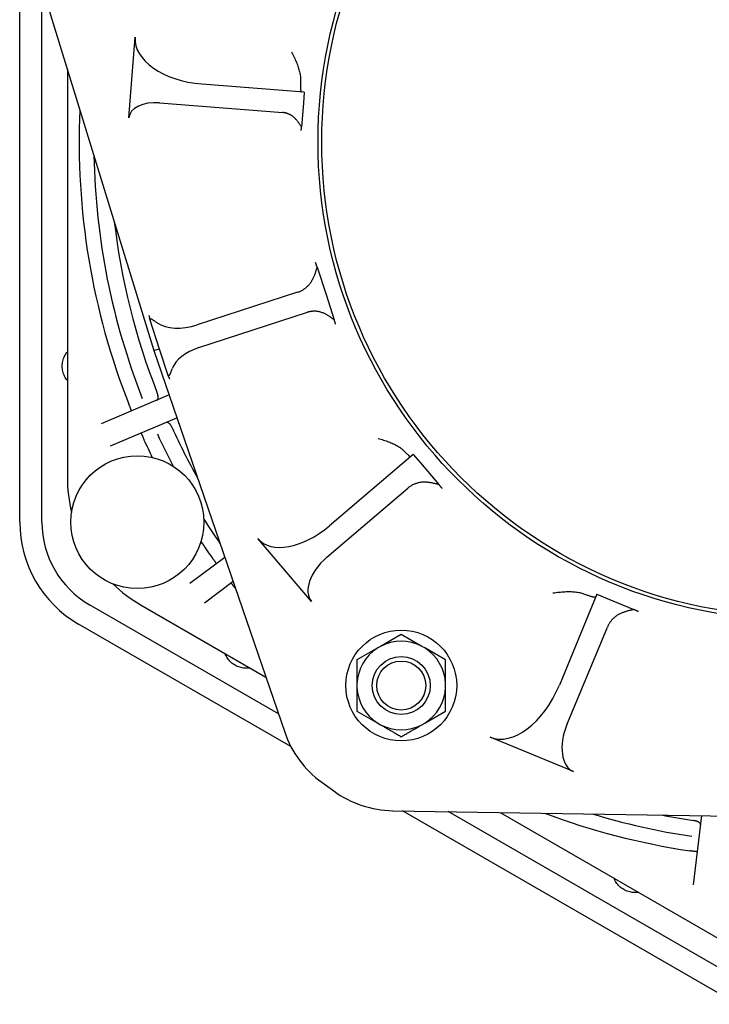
# Model space of a CAD drawing. Header units: millimetres. Extents: x -128 to 4212, y -144 to 1128.
# Tile 10 of 12: x 1014 to 1201, y 133 to 400. Entities that reach past the tile are written whole.
import ezdxf

# ---------------------------------------------------------------- set-up
doc = ezdxf.new("R2010")
doc.units = ezdxf.units.MM
doc.layers.add('DETAIL', color=2, linetype='Continuous')

msp = doc.modelspace()

# ---------------------------------------------------------------- linework, layer by layer
at = {"layer": 'DETAIL'}
for p, q in [((1014.08, 263.89), (1014.07, 469.89)), ((1018.28, 414.81), (1050.41, 310.4)), ((1020.08, 263.89), (1020.07, 408.98)), ((1043.6, 373.42), (1045.32, 395.23)), ((1026.96, 386.61), (1026.96, 276.05)), ((1091.09, 380.39), (1063.39, 382.57)), ((1091.09, 380.39), (1090.85, 377.4)), ((1051.89, 377.46), (1085.31, 374.83)), ((1090.85, 377.4), (1090.34, 370.94)), ((1094.59, 332.92), (1096.99, 325.53)), ((1089.3, 326.19), (1062.07, 317.34)), ((1096.99, 325.53), (1099.21, 318.71)), ((1062.54, 311.18), (1091.95, 320.74)), ((1049.19, 318.94), (1051.82, 310.85)), ((1050.41, 310.4), (1051.82, 310.85)), ((1050.41, 310.4), (1085.79, 207.03)), ((1051.82, 310.85), (1054.21, 303.47)), ((1054.53, 298.36), (1036.08, 290.53)), ((1038.62, 284.55), (1056.64, 292.2)), ((1120.57, 282.24), (1097.89, 262.87)), ((1120.57, 282.24), (1122.51, 279.96)), ((1122.51, 279.96), (1127.53, 274.08)), ((1097.21, 254.4), (1119.1, 273.09)), ((1093.07, 242.38), (1078.49, 259.45)), ((1069.58, 254.37), (1060.15, 247.26)), ((1064.06, 242.07), (1071.8, 247.9)), ((1170.31, 244.36), (1160.13, 219.8)), ((1170.31, 244.36), (1173.08, 243.22)), ((1173.08, 243.22), (1180.26, 240.24)), ((1084.08, 212.02), (1033, 241.51)), ((1046.96, 241.41), (1080.69, 221.93)), ((1087.45, 203.15), (1030, 236.32)), ((1162.18, 209.06), (1173.13, 235.49)), ((1117.34, 233.51), (1111.72, 230.26)), ((1122.95, 230.26), (1117.34, 233.51)), ((1110.96, 229.83), (1105.34, 226.58)), ((1111.72, 230.26), (1110.96, 229.83)), ((1123.71, 229.83), (1122.95, 230.26)), ((1129.33, 226.58), (1123.71, 229.83)), ((1105.34, 226.58), (1105.34, 220.1)), ((1129.33, 220.1), (1129.33, 226.58)), ((1105.34, 220.1), (1105.34, 219.22)), ((1105.34, 219.22), (1105.34, 212.73)), ((1129.33, 219.22), (1129.33, 220.1)), ((1129.33, 212.73), (1129.33, 219.22)), ((1105.34, 212.73), (1110.96, 209.49)), ((1123.71, 209.49), (1129.33, 212.73)), ((1110.96, 209.49), (1111.72, 209.05)), ((1122.95, 209.05), (1123.71, 209.49)), ((1163.97, 196.34), (1141.41, 205.69)), ((1095.82, 193.45), (1099.06, 191.1)), ((1115.08, 185.75), (1224.31, 184.05)), ((1208.4, 133.33), (1117.65, 185.71)), ((1211.4, 138.52), (1129.99, 185.52)), ((1144.14, 185.3), (1204.31, 150.56)), ((1198.64, 184.45), (1196.33, 165.7))]:
    msp.add_line(p, q, dxfattribs=at)
at = {"layer": 'DETAIL', "flags": 128}
for points in [[(1087.63, 391.24), (1087.82, 390.89), (1088, 390.53), (1088.18, 390.18), (1088.34, 389.83), (1088.51, 389.48), (1088.66, 389.13), (1088.81, 388.79), (1088.95, 388.44), (1089.09, 388.1), (1089.22, 387.77), (1089.34, 387.44), (1089.45, 387.11), (1089.55, 386.78), (1089.65, 386.46), (1089.73, 386.14), (1089.81, 385.83), (1089.88, 385.52), (1089.94, 385.22), (1089.99, 384.92), (1090.03, 384.63), (1090.06, 384.34), (1090.08, 384.06), (1090.08, 383.79), (1090.08, 383.52)], [(1090.08, 383.52), (1090.07, 383.27), (1090.06, 383.02), (1090.05, 382.79), (1090.05, 382.57), (1090.05, 382.36), (1090.05, 382.17), (1090.05, 381.98), (1090.05, 381.81), (1090.06, 381.64), (1090.07, 381.49), (1090.07, 381.35), (1090.08, 381.22), (1090.1, 381.1), (1090.11, 380.99), (1090.12, 380.89), (1090.14, 380.8), (1090.16, 380.72), (1090.17, 380.65), (1090.19, 380.59), (1090.21, 380.54), (1090.24, 380.51), (1090.26, 380.48), (1090.28, 380.46), (1090.31, 380.46)], [(1087.9, 373.85), (1087.81, 373.93), (1087.71, 373.99), (1087.61, 374.06), (1087.51, 374.12), (1087.41, 374.18), (1087.3, 374.24), (1087.2, 374.3), (1087.09, 374.35), (1086.99, 374.4), (1086.88, 374.44), (1086.77, 374.49), (1086.66, 374.53), (1086.55, 374.57), (1086.44, 374.61), (1086.33, 374.64), (1086.22, 374.67), (1086.11, 374.7), (1085.99, 374.73), (1085.88, 374.75), (1085.77, 374.77), (1085.65, 374.79), (1085.54, 374.81), (1085.42, 374.82), (1085.31, 374.83)], [(1090.34, 370.94), (1090.28, 371.03), (1090.21, 371.14), (1090.14, 371.24), (1090.07, 371.35), (1090, 371.47), (1089.92, 371.59), (1089.84, 371.71), (1089.75, 371.83), (1089.67, 371.96), (1089.58, 372.08), (1089.48, 372.21), (1089.38, 372.34), (1089.28, 372.47), (1089.18, 372.6), (1089.07, 372.74), (1088.96, 372.87), (1088.84, 373), (1088.72, 373.13), (1088.59, 373.25), (1088.46, 373.38), (1088.33, 373.5), (1088.19, 373.62), (1088.05, 373.74), (1087.9, 373.85)], [(1090.26, 369.95), (1090.26, 369.98), (1090.26, 370.01), (1090.26, 370.05), (1090.27, 370.08), (1090.27, 370.11), (1090.27, 370.15), (1090.27, 370.18), (1090.28, 370.22), (1090.28, 370.26), (1090.28, 370.3), (1090.29, 370.34), (1090.29, 370.38), (1090.3, 370.42), (1090.3, 370.46), (1090.3, 370.5), (1090.31, 370.55), (1090.31, 370.59), (1090.32, 370.64), (1090.32, 370.69), (1090.32, 370.73), (1090.33, 370.78), (1090.33, 370.83), (1090.34, 370.88), (1090.34, 370.94)], [(1094.59, 332.92), (1094.57, 332.98), (1094.55, 333.05), (1094.52, 333.11), (1094.5, 333.18), (1094.48, 333.25), (1094.46, 333.31), (1094.44, 333.37), (1094.41, 333.43), (1094.39, 333.49), (1094.38, 333.55), (1094.36, 333.61), (1094.34, 333.66), (1094.32, 333.71), (1094.3, 333.77), (1094.28, 333.82), (1094.27, 333.87), (1094.25, 333.92), (1094.24, 333.96), (1094.22, 334.01), (1094.21, 334.05), (1094.19, 334.1), (1094.18, 334.14), (1094.16, 334.18), (1094.15, 334.22)], [(1093.04, 329.11), (1093.16, 329.3), (1093.26, 329.49), (1093.36, 329.67), (1093.45, 329.85), (1093.54, 330.03), (1093.62, 330.2), (1093.7, 330.37), (1093.77, 330.55), (1093.84, 330.72), (1093.91, 330.89), (1093.97, 331.06), (1094.03, 331.22), (1094.09, 331.38), (1094.14, 331.54), (1094.2, 331.7), (1094.25, 331.85), (1094.3, 332), (1094.34, 332.15), (1094.39, 332.29), (1094.43, 332.42), (1094.47, 332.56), (1094.51, 332.68), (1094.55, 332.8), (1094.59, 332.92)], [(1089.3, 326.19), (1089.49, 326.25), (1089.67, 326.32), (1089.86, 326.39), (1090.04, 326.47), (1090.22, 326.56), (1090.4, 326.65), (1090.57, 326.74), (1090.75, 326.84), (1090.91, 326.95), (1091.08, 327.06), (1091.25, 327.18), (1091.41, 327.3), (1091.56, 327.42), (1091.72, 327.55), (1091.87, 327.69), (1092.02, 327.83), (1092.16, 327.97), (1092.3, 328.12), (1092.43, 328.27), (1092.56, 328.43), (1092.69, 328.59), (1092.81, 328.76), (1092.93, 328.93), (1093.04, 329.11)], [(1095.77, 320.71), (1095.61, 320.76), (1095.45, 320.81), (1095.29, 320.85), (1095.13, 320.89), (1094.97, 320.92), (1094.81, 320.95), (1094.65, 320.98), (1094.48, 321), (1094.32, 321.01), (1094.16, 321.03), (1094, 321.03), (1093.84, 321.04), (1093.68, 321.03), (1093.52, 321.03), (1093.36, 321.02), (1093.2, 321), (1093.04, 320.98), (1092.88, 320.96), (1092.72, 320.93), (1092.57, 320.9), (1092.41, 320.87), (1092.26, 320.83), (1092.1, 320.79), (1091.95, 320.74)], [(1099.21, 318.71), (1099.11, 318.78), (1099.01, 318.85), (1098.91, 318.92), (1098.8, 319), (1098.68, 319.08), (1098.57, 319.16), (1098.45, 319.25), (1098.32, 319.34), (1098.2, 319.42), (1098.06, 319.51), (1097.93, 319.6), (1097.79, 319.69), (1097.65, 319.78), (1097.5, 319.87), (1097.35, 319.96), (1097.2, 320.05), (1097.04, 320.14), (1096.88, 320.23), (1096.71, 320.31), (1096.53, 320.4), (1096.35, 320.48), (1096.16, 320.56), (1095.96, 320.64), (1095.77, 320.71)], [(1049.03, 319.89), (1049.05, 319.86), (1049.06, 319.82), (1049.07, 319.78), (1049.08, 319.74), (1049.09, 319.7), (1049.1, 319.66), (1049.11, 319.62), (1049.11, 319.58), (1049.12, 319.54), (1049.13, 319.5), (1049.14, 319.46), (1049.14, 319.42), (1049.15, 319.38), (1049.15, 319.34), (1049.16, 319.3), (1049.16, 319.27), (1049.17, 319.23), (1049.17, 319.19), (1049.18, 319.15), (1049.18, 319.1), (1049.18, 319.06), (1049.18, 319.02), (1049.19, 318.98), (1049.19, 318.94)], [(1049.19, 318.94), (1049.24, 318.97), (1049.29, 318.99), (1049.34, 319.01), (1049.4, 319.01), (1049.45, 319.01), (1049.51, 319), (1049.58, 318.98), (1049.64, 318.96), (1049.71, 318.93), (1049.79, 318.89), (1049.86, 318.85), (1049.95, 318.81), (1050.03, 318.75), (1050.12, 318.7), (1050.22, 318.63), (1050.32, 318.56), (1050.43, 318.49), (1050.54, 318.41), (1050.65, 318.33), (1050.77, 318.25), (1050.9, 318.16), (1051.02, 318.07), (1051.15, 317.98), (1051.29, 317.88)], [(1099.56, 317.57), (1099.55, 317.61), (1099.54, 317.64), (1099.53, 317.68), (1099.52, 317.72), (1099.5, 317.76), (1099.49, 317.8), (1099.48, 317.85), (1099.46, 317.89), (1099.45, 317.93), (1099.43, 317.98), (1099.42, 318.02), (1099.41, 318.07), (1099.39, 318.12), (1099.37, 318.17), (1099.36, 318.22), (1099.34, 318.27), (1099.33, 318.32), (1099.31, 318.37), (1099.29, 318.43), (1099.28, 318.48), (1099.26, 318.54), (1099.24, 318.59), (1099.23, 318.65), (1099.21, 318.71)], [(1026.96, 302.28), (1026.75, 302.55), (1026.56, 302.83), (1026.38, 303.12), (1026.21, 303.43), (1026.07, 303.75), (1025.93, 304.08), (1025.82, 304.42), (1025.73, 304.77), (1025.66, 305.12), (1025.61, 305.46), (1025.58, 305.81), (1025.57, 306.15), (1025.58, 306.49), (1025.61, 306.83), (1025.66, 307.18), (1025.73, 307.53), (1025.82, 307.88), (1025.93, 308.22), (1026.07, 308.55), (1026.21, 308.87), (1026.38, 309.17), (1026.56, 309.47), (1026.75, 309.74), (1026.96, 310.01)], [(1055.31, 305.47), (1055.25, 305.33), (1055.2, 305.19), (1055.15, 305.05), (1055.1, 304.92), (1055.05, 304.79), (1055, 304.66), (1054.96, 304.54), (1054.91, 304.42), (1054.87, 304.31), (1054.83, 304.21), (1054.78, 304.11), (1054.74, 304.02), (1054.7, 303.94), (1054.66, 303.86), (1054.62, 303.79), (1054.58, 303.72), (1054.54, 303.67), (1054.5, 303.62), (1054.46, 303.58), (1054.42, 303.54), (1054.37, 303.51), (1054.32, 303.49), (1054.27, 303.48), (1054.21, 303.47)], [(1054.21, 303.47), (1054.24, 303.44), (1054.26, 303.41), (1054.28, 303.37), (1054.3, 303.34), (1054.32, 303.31), (1054.34, 303.27), (1054.36, 303.24), (1054.38, 303.21), (1054.4, 303.18), (1054.41, 303.15), (1054.43, 303.11), (1054.45, 303.08), (1054.46, 303.05), (1054.48, 303.02), (1054.49, 302.99), (1054.51, 302.96), (1054.52, 302.92), (1054.53, 302.89), (1054.55, 302.86), (1054.56, 302.83), (1054.57, 302.8), (1054.58, 302.77), (1054.59, 302.74), (1054.6, 302.71)], [(1051.19, 296.94), (1051.24, 296.97), (1051.29, 297), (1051.33, 297.04), (1051.37, 297.09), (1051.4, 297.15), (1051.43, 297.21), (1051.46, 297.28), (1051.48, 297.35), (1051.5, 297.44), (1051.51, 297.52), (1051.52, 297.62), (1051.53, 297.71), (1051.52, 297.81), (1051.52, 297.92), (1051.51, 298.03), (1051.49, 298.14), (1051.47, 298.26), (1051.45, 298.38), (1051.42, 298.5), (1051.39, 298.62), (1051.35, 298.74), (1051.31, 298.86), (1051.27, 298.98), (1051.22, 299.1)], [(1044.35, 294.04), (1044.35, 294.05), (1044.35, 294.06), (1044.34, 294.08), (1044.33, 294.11), (1044.32, 294.14), (1044.3, 294.19), (1044.28, 294.24), (1044.26, 294.29), (1044.23, 294.36), (1044.2, 294.43), (1044.17, 294.5), (1044.14, 294.59), (1044.1, 294.68), (1044.06, 294.77), (1044.02, 294.87), (1043.98, 294.97), (1043.94, 295.08), (1043.89, 295.19), (1043.84, 295.3), (1043.79, 295.41), (1043.74, 295.53), (1043.69, 295.65), (1043.64, 295.77), (1043.59, 295.89)], [(1053.73, 290.96), (1053.78, 290.98), (1053.84, 290.99), (1053.9, 290.99), (1053.96, 290.99), (1054.02, 290.97), (1054.09, 290.95), (1054.16, 290.92), (1054.23, 290.89), (1054.3, 290.84), (1054.37, 290.79), (1054.44, 290.73), (1054.52, 290.67), (1054.59, 290.6), (1054.66, 290.52), (1054.73, 290.43), (1054.8, 290.35), (1054.87, 290.25), (1054.94, 290.15), (1055.01, 290.05), (1055.07, 289.94), (1055.13, 289.83), (1055.19, 289.72), (1055.25, 289.6), (1055.3, 289.48)], [(1046.89, 288.06), (1046.9, 288.06), (1046.9, 288.04), (1046.91, 288.02), (1046.93, 288), (1046.94, 287.96), (1046.96, 287.92), (1046.98, 287.87), (1047.01, 287.82), (1047.04, 287.75), (1047.07, 287.68), (1047.1, 287.61), (1047.14, 287.53), (1047.17, 287.44), (1047.22, 287.35), (1047.26, 287.25), (1047.3, 287.15), (1047.35, 287.04), (1047.39, 286.93), (1047.44, 286.82), (1047.49, 286.7), (1047.54, 286.59), (1047.59, 286.47), (1047.64, 286.35), (1047.69, 286.23)], [(1111.08, 286.58), (1111.45, 286.47), (1111.82, 286.37), (1112.19, 286.26), (1112.54, 286.14), (1112.9, 286.03), (1113.24, 285.91), (1113.58, 285.79), (1113.92, 285.66), (1114.24, 285.53), (1114.56, 285.4), (1114.87, 285.27), (1115.17, 285.13), (1115.47, 284.99), (1115.75, 284.85), (1116.03, 284.7), (1116.29, 284.55), (1116.55, 284.4), (1116.8, 284.24), (1117.03, 284.08), (1117.26, 283.92), (1117.47, 283.76), (1117.67, 283.59), (1117.85, 283.42), (1118.02, 283.25)], [(1118.02, 283.25), (1118.16, 283.1), (1118.29, 282.96), (1118.42, 282.83), (1118.55, 282.7), (1118.66, 282.59), (1118.78, 282.48), (1118.88, 282.37), (1118.99, 282.28), (1119.08, 282.19), (1119.17, 282.11), (1119.26, 282.03), (1119.34, 281.97), (1119.42, 281.91), (1119.49, 281.85), (1119.55, 281.81), (1119.61, 281.77), (1119.67, 281.73), (1119.72, 281.7), (1119.76, 281.68), (1119.8, 281.67), (1119.83, 281.66), (1119.86, 281.66), (1119.89, 281.66), (1119.91, 281.67)], [(1123.48, 274.74), (1123.27, 274.74), (1123.07, 274.73), (1122.87, 274.71), (1122.67, 274.69), (1122.47, 274.66), (1122.27, 274.62), (1122.07, 274.58), (1121.87, 274.53), (1121.68, 274.48), (1121.49, 274.42), (1121.3, 274.36), (1121.12, 274.29), (1120.93, 274.22), (1120.75, 274.14), (1120.57, 274.06), (1120.4, 273.97), (1120.22, 273.88), (1120.05, 273.78), (1119.89, 273.68), (1119.72, 273.57), (1119.56, 273.46), (1119.4, 273.34), (1119.25, 273.22), (1119.1, 273.09)], [(1127.53, 274.08), (1127.41, 274.11), (1127.29, 274.14), (1127.16, 274.17), (1127.02, 274.2), (1126.88, 274.24), (1126.74, 274.27), (1126.59, 274.31), (1126.43, 274.35), (1126.28, 274.38), (1126.12, 274.42), (1125.95, 274.46), (1125.78, 274.49), (1125.61, 274.52), (1125.43, 274.56), (1125.25, 274.59), (1125.07, 274.62), (1124.89, 274.64), (1124.7, 274.67), (1124.51, 274.69), (1124.31, 274.71), (1124.12, 274.72), (1123.91, 274.73), (1123.7, 274.74), (1123.48, 274.74)], [(1128.4, 273.03), (1128.38, 273.07), (1128.35, 273.1), (1128.32, 273.13), (1128.29, 273.17), (1128.26, 273.2), (1128.23, 273.24), (1128.2, 273.28), (1128.17, 273.32), (1128.13, 273.36), (1128.1, 273.4), (1128.06, 273.44), (1128.03, 273.48), (1127.99, 273.53), (1127.95, 273.57), (1127.91, 273.62), (1127.88, 273.67), (1127.84, 273.71), (1127.79, 273.76), (1127.75, 273.81), (1127.71, 273.86), (1127.67, 273.92), (1127.62, 273.97), (1127.58, 274.03), (1127.53, 274.08)], [(1067.33, 252.67), (1067.32, 252.67), (1067.32, 252.69), (1067.31, 252.7), (1067.29, 252.73), (1067.27, 252.76), (1067.24, 252.8), (1067.21, 252.84), (1067.17, 252.89), (1067.13, 252.95), (1067.09, 253.01), (1067.04, 253.07), (1066.99, 253.15), (1066.93, 253.22), (1066.87, 253.31), (1066.8, 253.39), (1066.74, 253.48), (1066.67, 253.57), (1066.6, 253.67), (1066.53, 253.77), (1066.45, 253.87), (1066.37, 253.97), (1066.3, 254.07), (1066.22, 254.17), (1066.14, 254.28)], [(1071.24, 247.48), (1071.24, 247.48), (1071.25, 247.47), (1071.26, 247.45), (1071.28, 247.43), (1071.31, 247.4), (1071.34, 247.36), (1071.37, 247.32), (1071.41, 247.27), (1071.45, 247.22), (1071.5, 247.16), (1071.55, 247.09), (1071.6, 247.02), (1071.66, 246.95), (1071.72, 246.86), (1071.79, 246.78), (1071.85, 246.69), (1071.92, 246.6), (1072, 246.51), (1072.07, 246.41), (1072.15, 246.31), (1072.22, 246.21), (1072.3, 246.1), (1072.38, 246), (1072.46, 245.9)], [(1158.37, 244.73), (1158.79, 244.79), (1159.2, 244.85), (1159.6, 244.9), (1160.01, 244.95), (1160.41, 244.99), (1160.81, 245.03), (1161.2, 245.05), (1161.58, 245.08), (1161.96, 245.09), (1162.34, 245.1), (1162.71, 245.11), (1163.07, 245.11), (1163.43, 245.1), (1163.77, 245.08), (1164.11, 245.06), (1164.44, 245.03), (1164.75, 244.99), (1165.06, 244.94), (1165.36, 244.89), (1165.65, 244.83), (1165.92, 244.77), (1166.19, 244.69), (1166.44, 244.61), (1166.69, 244.53)], [(1166.69, 244.53), (1166.95, 244.43), (1167.21, 244.33), (1167.45, 244.24), (1167.69, 244.16), (1167.91, 244.09), (1168.12, 244.02), (1168.32, 243.95), (1168.51, 243.9), (1168.68, 243.84), (1168.85, 243.8), (1169, 243.76), (1169.14, 243.72), (1169.28, 243.69), (1169.4, 243.67), (1169.51, 243.65), (1169.61, 243.63), (1169.7, 243.62), (1169.78, 243.62), (1169.84, 243.62), (1169.9, 243.62), (1169.95, 243.63), (1169.99, 243.65), (1170.01, 243.66), (1170.03, 243.69)], [(1180.26, 240.24), (1180.14, 240.21), (1180.02, 240.18), (1179.89, 240.15), (1179.76, 240.12), (1179.62, 240.09), (1179.47, 240.05), (1179.32, 240.02), (1179.17, 239.98), (1179.01, 239.94), (1178.85, 239.9), (1178.69, 239.86), (1178.52, 239.82), (1178.35, 239.77), (1178.18, 239.72), (1178, 239.66), (1177.83, 239.61), (1177.65, 239.55), (1177.47, 239.48), (1177.29, 239.42), (1177.11, 239.34), (1176.92, 239.27), (1176.73, 239.19), (1176.54, 239.09), (1176.34, 239)], [(1181.53, 239.7), (1181.49, 239.72), (1181.45, 239.73), (1181.41, 239.75), (1181.37, 239.77), (1181.33, 239.78), (1181.28, 239.8), (1181.24, 239.82), (1181.19, 239.84), (1181.14, 239.86), (1181.09, 239.88), (1181.04, 239.91), (1180.99, 239.93), (1180.94, 239.95), (1180.88, 239.97), (1180.83, 240), (1180.77, 240.02), (1180.71, 240.05), (1180.65, 240.07), (1180.59, 240.1), (1180.53, 240.13), (1180.46, 240.16), (1180.4, 240.18), (1180.33, 240.21), (1180.26, 240.24)], [(1176.34, 239), (1176.16, 238.9), (1175.98, 238.79), (1175.8, 238.69), (1175.63, 238.57), (1175.46, 238.45), (1175.29, 238.33), (1175.13, 238.2), (1174.98, 238.07), (1174.83, 237.94), (1174.68, 237.8), (1174.54, 237.65), (1174.4, 237.51), (1174.27, 237.35), (1174.14, 237.2), (1174.02, 237.04), (1173.9, 236.88), (1173.78, 236.72), (1173.68, 236.55), (1173.57, 236.38), (1173.47, 236.21), (1173.38, 236.03), (1173.29, 235.85), (1173.21, 235.67), (1173.13, 235.49)], [(1076.39, 224.42), (1076.05, 224.37), (1075.71, 224.34), (1075.37, 224.33), (1075.02, 224.34), (1074.67, 224.37), (1074.32, 224.43), (1073.97, 224.5), (1073.62, 224.59), (1073.28, 224.71), (1072.96, 224.84), (1072.64, 224.99), (1072.34, 225.15), (1072.05, 225.33), (1071.77, 225.52), (1071.49, 225.74), (1071.22, 225.98), (1070.97, 226.23), (1070.73, 226.5), (1070.51, 226.78), (1070.3, 227.07), (1070.12, 227.36), (1069.96, 227.66), (1069.81, 227.97), (1069.68, 228.29)], [(1111.72, 209.05), (1111.94, 208.92), (1112.17, 208.79), (1112.39, 208.66), (1112.61, 208.53), (1112.84, 208.4), (1113.06, 208.27), (1113.29, 208.14), (1113.51, 208.01), (1113.74, 207.88), (1113.97, 207.75), (1114.2, 207.62), (1114.42, 207.49), (1114.66, 207.35), (1114.89, 207.22), (1115.12, 207.09), (1115.36, 206.95), (1115.6, 206.81), (1115.84, 206.67), (1116.08, 206.53), (1116.32, 206.39), (1116.57, 206.25), (1116.82, 206.1), (1117.08, 205.96), (1117.34, 205.81)], [(1117.34, 205.81), (1117.59, 205.96), (1117.85, 206.1), (1118.1, 206.25), (1118.35, 206.39), (1118.59, 206.53), (1118.83, 206.67), (1119.07, 206.81), (1119.31, 206.95), (1119.55, 207.09), (1119.78, 207.22), (1120.01, 207.35), (1120.25, 207.49), (1120.48, 207.62), (1120.7, 207.75), (1120.93, 207.88), (1121.16, 208.01), (1121.38, 208.14), (1121.61, 208.27), (1121.83, 208.4), (1122.06, 208.53), (1122.28, 208.66), (1122.5, 208.79), (1122.73, 208.92), (1122.95, 209.05)], [(1198.33, 181.99), (1198.34, 182.05), (1198.33, 182.11), (1198.32, 182.16), (1198.29, 182.22), (1198.26, 182.28), (1198.23, 182.34), (1198.18, 182.4), (1198.12, 182.45), (1198.06, 182.51), (1197.99, 182.56), (1197.92, 182.62), (1197.84, 182.67), (1197.75, 182.72), (1197.65, 182.77), (1197.55, 182.81), (1197.45, 182.86), (1197.34, 182.9), (1197.22, 182.93), (1197.11, 182.97), (1196.98, 183), (1196.86, 183.03), (1196.74, 183.06), (1196.61, 183.08), (1196.48, 183.1)], [(1197.43, 174.62), (1197.43, 174.62), (1197.41, 174.63), (1197.39, 174.63), (1197.36, 174.64), (1197.32, 174.64), (1197.28, 174.65), (1197.23, 174.66), (1197.16, 174.67), (1197.1, 174.68), (1197.02, 174.69), (1196.94, 174.7), (1196.85, 174.71), (1196.76, 174.72), (1196.65, 174.73), (1196.55, 174.75), (1196.44, 174.76), (1196.33, 174.78), (1196.21, 174.79), (1196.09, 174.81), (1195.96, 174.82), (1195.83, 174.84), (1195.71, 174.85), (1195.58, 174.87), (1195.45, 174.89)], [(1181.59, 163.68), (1181.25, 163.63), (1180.92, 163.6), (1180.58, 163.59), (1180.23, 163.61), (1179.88, 163.64), (1179.53, 163.69), (1179.18, 163.76), (1178.83, 163.86), (1178.49, 163.97), (1178.17, 164.1), (1177.85, 164.25), (1177.55, 164.41), (1177.27, 164.59), (1176.98, 164.79), (1176.7, 165), (1176.44, 165.24), (1176.18, 165.49), (1175.94, 165.76), (1175.72, 166.04), (1175.52, 166.33), (1175.34, 166.62), (1175.17, 166.92), (1175.03, 167.22), (1174.9, 167.54)]]:
    msp.add_lwpolyline(points, dxfattribs=at)
at = {"layer": 'DETAIL'}
for centre, radius in [((1224.31, 366.9), 129.5), ((1224.31, 366.9), 128.5), ((1045.91, 263.9), 18), ((1117.34, 219.66), 15), ((1117.34, 219.66), 7.85), ((1117.34, 219.66), 6.63)]:
    msp.add_circle(centre, radius, dxfattribs=at)
for centre, radius, start, end in [((1224.31, 366.9), 194.17, 177.426, 201.4506), ((1224.31, 366.9), 190.2, 181.1, 201.4257), ((1224.31, 366.9), 185.9, 186.6771, 201.389), ((1224.31, 366.9), 185.9, 201.389, 201.3894), ((1224.31, 366.9), 194.17, 201.4506, 201.451), ((1224.31, 366.9), 185.9, 204.611, 209.3222), ((1224.31, 366.9), 185.9, 204.6106, 204.611), ((1224.31, 366.9), 194.17, 204.5494, 206.1128), ((1224.31, 366.9), 194.17, 204.549, 204.5494), ((1224.31, 366.9), 190.2, 204.5743, 207.5031), ((1066.96, 276.05), 40, 180, 193.7661), ((1224.31, 366.9), 190.2, 212.4969, 214.8994), ((1045.92, 263.89), 31.84, 180.002, 240.0031), ((1045.92, 263.89), 25.84, 180.0025, 240.0025), ((1224.31, 366.9), 194.17, 213.8872, 215.4506), ((1224.31, 366.9), 194.17, 215.4506, 215.451), ((1066.96, 276.05), 40, 226.2339, 240), ((1224.31, 366.9), 194.17, 218.549, 218.5494), ((1224.31, 366.9), 194.17, 218.5494, 218.5734), ((1117.34, 219.66), 12, 122.0956, 177.9044), ((1117.34, 219.66), 12, 62.0956, 117.9044), ((1117.34, 219.66), 12, 2.0956, 57.9044), ((1117.34, 219.66), 12, 182.0956, 237.9044), ((1117.34, 219.66), 12, 302.0956, 357.9044), ((1117.34, 219.66), 12, 242.0956, 297.9044), ((1112.28, 216.1), 28, 198.8934, 233.9997), ((1115.51, 213.75), 28, 233.9997, 269.106), ((1224.31, 366.9), 194.17, 249.426, 261.4506), ((1224.31, 366.9), 190.2, 253.1, 261.4257), ((1224.31, 366.9), 185.9, 258.6771, 261.389), ((1224.31, 366.9), 185.9, 261.389, 261.3894), ((1224.31, 366.9), 194.17, 261.4506, 261.451)]:
    msp.add_arc(centre, radius, start, end, dxfattribs=at)
for centre, major_axis, start_param, end_param in [((1064.27, 393.74), (-18.96, 1.49), 0, 1.570796), ((1051.52, 372.8), (-7.92, 0.62), 4.712389, 6.283185), ((1060.06, 323.53), (-10.51, -3.42), 0.421307, 1.570796), ((1064.28, 305.81), (-9.12, -2.96), 4.712389, 5.833638), ((1091.4, 270.48), (-12.91, -11.03), 0, 1.570796), ((1101.39, 249.49), (-8.33, -7.11), 4.712389, 6.283185), ((1149.14, 224.35), (-7.73, -18.66), 0, 1.570796), ((1168.2, 206.57), (-4.24, -10.23), 4.712389, 6.283185)]:
    msp.add_ellipse(centre, major_axis=major_axis, ratio=0.589042, start_param=start_param, end_param=end_param, dxfattribs=at)

doc.saveas('drawing.dxf')
